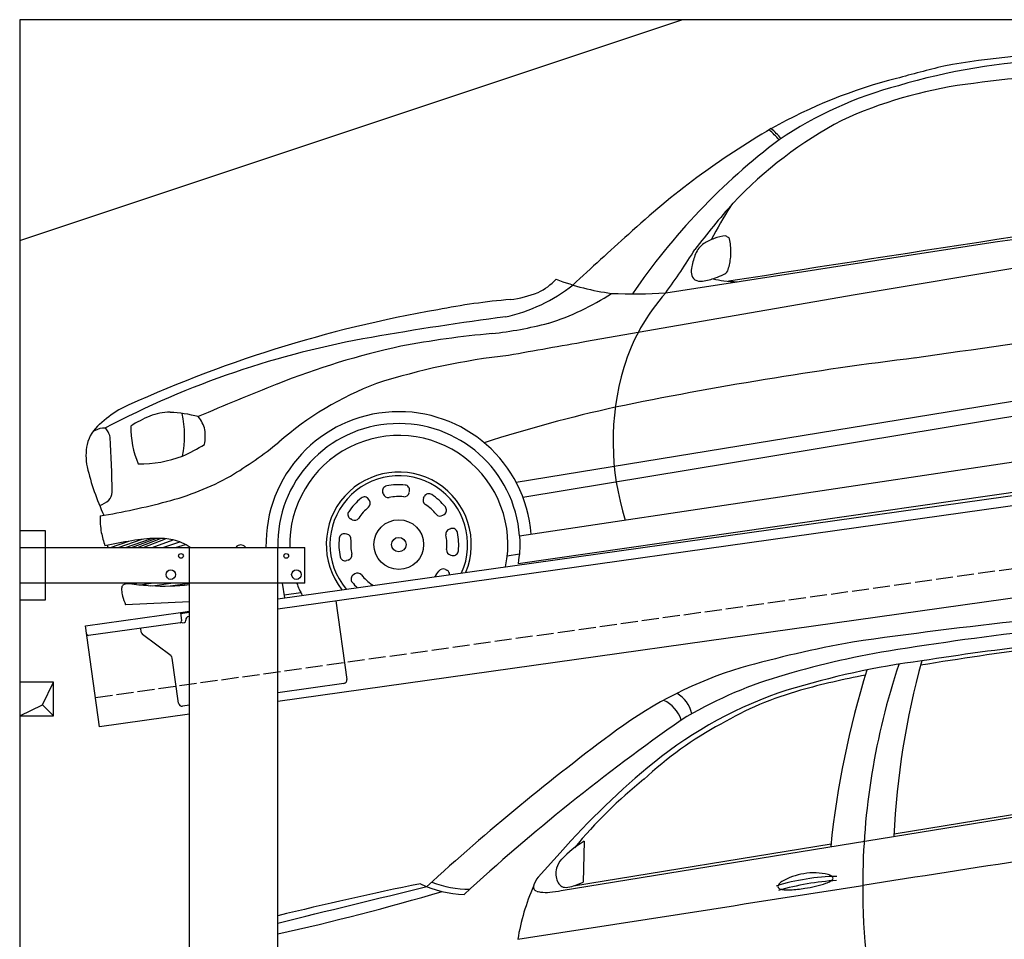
# Model space of a CAD drawing. Extents: x 0 to 5800, y -225 to 4650.
# Tile 2 of 3: x 0 to 2900, y 1943 to 4650. Entities that reach past the tile are written whole.
import ezdxf

# ---------------------------------------------------------------- set-up
doc = ezdxf.new("R2010")
doc.units = 0
doc.header["$LTSCALE"] = 10
doc.header["$MEASUREMENT"] = 0
doc.linetypes.add('GEN3', pattern=[6.25, 5, -1.25])
doc.layers.get('0').update_dxf_attribs({"linetype": 'CONTINUOUS'})
for name, color, linetype in [('3', 6, 'GEN3'), ('BREAKTHROUGH', 1, 'CONTINUOUS'), ('CAR', 1, 'CONTINUOUS')]:
    doc.layers.add(name, color=color, linetype=linetype)
doc.layers.add('AM_0', color=7, linetype='CONTINUOUS', lineweight=30)

# ---------------------------------------------------------------- blocks, each defined once
blk = doc.blocks.new('OG_Car')
at = {"layer": 'CAR'}
for p, q in [((40821.6, 2116.2), (40124.3, 1999.9)), ((40124.3, 1999.9), (39485.1, 1888.8)), ((39485.1, 1888.8), (39333.2, 1862)), ((39125.7, 1448.4), (41130.5, 1775.8)), ((39145.8, 1404.3), (41115.3, 1729.3)), ((39135.8, 1290.3), (41148.6, 1591.4)), ((39131.4, 1208.8), (41175.2, 1503.7)), ((38811, 1417.4), (38811.9, 1422.1)), ((38693.9, 1394.3), (38691.3, 1398.3)), ((38734.6, 1413.6), (38733.2, 1418.2)), ((38853.4, 1402.2), (38855.7, 1406.4)), ((38642.6, 1337.7), (38638.3, 1339.9)), ((38910.1, 1350.9), (38914.1, 1353.5)), ((38929.3, 1310.2), (38933.9, 1311.6)), ((37953.8, 1256.1), (38024.4, 1280.1)), ((37975.5, 1256.1), (38051.6, 1282.4)), ((37993.3, 1256.1), (38064.9, 1282.8)), ((38010.6, 1256.1), (38078.4, 1282.7)), ((38027.8, 1256.1), (38093, 1281.7)), ((38053.8, 1256.1), (38115.5, 1278.2)), ((38627.4, 1295.3), (38622.7, 1296.2)), ((37931.4, 1256.1), (37985.2, 1274.3)), ((38085.4, 1256.1), (38134.9, 1272.5)), ((38123, 1256.1), (38151.6, 1264.9)), ((38631.2, 1218.9), (38626.6, 1217.5)), ((38933.1, 1233.8), (38937.8, 1232.8)), ((39099.8, 1231.6), (39135.4, 1236.9)), ((38917.9, 1191.4), (38922.2, 1189.1)), ((38650.5, 1178.2), (38646.4, 1175.5)), ((37994.5, 1148.8), (38008.8, 1151.1)), ((38018.9, 1146.1), (38051.4, 1151.1)), ((38055.2, 1143.3), (38108.4, 1151.1)), ((38107.9, 1142.8), (38163.7, 1151)), ((38437.2, 1151.1), (38443.7, 1107.9)), ((38442.4, 1116.4), (38491.5, 1123.8)), ((38163.7, 1095.7), (37975.2, 1087.4))]:
    blk.add_line(p, q, dxfattribs=at)
for radius in [73.2, 21.3]:
    blk.add_circle((38780.3, 1264.5), radius, dxfattribs=at)
for centre, radius, start, end in [((40835, 150), 2562.9, 81.5733, 100.0967), ((42028, -3910.4), 6785.4, 104.00676, 105.22463), ((40787.4, 797.2), 1895.7, 78.4734, 106.4168), ((40977.1, -1180.5), 3836.2, 91.9152, 97.9216), ((40617.8, 1175.8), 1507.7, 104.2607, 119.4062), ((40551.7, 1486.5), 1168.3, 104.8787, 123.8694), ((40627.2, 1328.3), 1303.2, 97.8841, 114.5827), ((40661.4, 1423.2), 1233.1, 117.8669, 136.6531), ((41077.1, 428.3), 2384.6, 120.2024, 132.8055), ((39568, 2147.9), 453.7, 42.859, 48.0765), ((39718.9, 2307.5), 241.2, 39.2525, 48.8574), ((41065.4, 914.3), 1932.6, 127.0641, 145.7364), ((-388335.4, 2776595.5), 2807391.9, 278.7671786, 278.8258582), ((77109.3, -235613), 240571, 98.527454, 98.933431), ((41493.3, 733.7), 2312.5, 138.3788, 142.7584), ((40971.5, 1492.8), 1436.7, 147.7085, 152.2284), ((47105.3, -6392.8), 11487.2, 131.74649, 132.85067), ((39717.4, 2093.7), 68.6, 124.0341, 157.2972), ((39744.1, 2056), 114.9, 107.7791, 124.5268), ((39763.9, 2017.7), 157.5, 97.425, 110.4324), ((39777.1, 2218.5), 55.8, 232.9999, 238.4691), ((39754.4, 2180.7), 11.7, 236.3031, 262.1851), ((39618.2, 2129.2), 140.4, 8.4087, 16.4842), ((39601.6, 2127.5), 157, 352.0633, 8.1384), ((37731.1, 3334), 2265.7, 324.1022, 327.9938), ((39973.9, 2005.5), 339.7, 160.2558, 166.8218), ((39551.2, 2134.4), 208, 342.0385, 352.1838), ((39711, 2068.9), 69.4, 168.2597, 186.134), ((39665.1, 2063.5), 23.1, 184.9548, 236.7349), ((39583.5, 2391.9), 365.6, 290.6643, 294.7367), ((39728.6, 2082), 23.5, 289.5435, 330.085), ((39116.5, 2164.7), 174.2, 295.0694, 316.9484), ((39496.6, 2695), 696.6, 248.7269, 262.59), ((39669.7, 2077.7), 37.8, 242.7081, 278.2633), ((39655.9, 2193.7), 154.6, 277.1709, 291.5416), ((39755.3, 2217.1), 176.8, 253.7178, 264.2828), ((39816.1, 2778), 741, 263.9292, 266.9767), ((38991.8, 2409.9), 485.8, 282.2892, 308.3898), ((39067, 2318.6), 335.2, 277.1656, 291.581), ((38985.2, 2651.7), 772.7, 287.8312, 303.063), ((39475.4, 3314.3), 1311.9, 266.9997, 273.9819), ((40000.5, 1616.2), 583, 138.1067, 163.103), ((39271.1, 64.2), 1928.7, 94.8264, 101.2462), ((39537.1, -1743.3), 3754.5, 99.8471, 114.9173), ((40239.3, -6834), 8843.5, 97.43317, 100.02456), ((38914.8, 3129.8), 1251.8, 276.4151, 284.1618), ((39292.6, -794.9), 2691.2, 95.0693, 100.8415), ((57230.5, -117387.7), 120398, 97.827575, 98.084182), ((39157.8, -757.5), 2671.6, 99.8693, 117.7413), ((193658.4, -873393.8), 888757, 99.9996173, 100.0146369), ((39265.6, -372.1), 2271.5, 102.1811, 111.8071), ((39325.4, -176.1), 2009.9, 96.3303, 107.6834), ((41675.8, -9313.1), 11211.7, 97.03164, 101.61857), ((40174.2, 1569.1), 762.9, 163.5083, 197.7192), ((41057.4, -4994), 7228.5, 111.38998, 113.37382), ((39049.3, 855.3), 944.7, 110.7335, 131.2279), ((38260.2, 1204.2), 549.8, 123.6884, 131.1232), ((38103.3, 1508.2), 145.8, 88.651, 112.8058), ((38088.3, 1254.2), 400.1, 75.3161, 87.3615), ((38780.3, 1264.5), 391.3, 4.5333, 181.2315), ((40353.7, -2551.3), 4322.7, 102.5042, 107.8073), ((38171.3, 1336.4), 330.5, 112.0662, 123.125), ((37851, 1584.7), 298.3, 348.4755, 12.7869), ((38105.2, 1574.4), 107.8, 15.2406, 38.3719), ((37970.4, 1533.6), 111.1, 129.84, 166.4921), ((37924.6, 1520.6), 88.8, 101.0897, 120.488), ((37909.5, 1594), 13.9, 36.2812, 97.8921), ((37860.3, 1561.9), 72.6, 14.3057, 33.751), ((38282.3, 1613.4), 291.7, 180.0379, 202.3902), ((38077.9, 1584.6), 132.5, 349.0444, 7.8693), ((38780.3, 1264.5), 356.4, 4.143, 181.3522), ((33609.4, 1350), 4327.3, 0.9105, 3.0445), ((38780.3, 1264.5), 321.3, 348.3045, 181.5001), ((38019, 1526.7), 160.1, 168.1745, 192.0573), ((37897, 2068.3), 596.4, 294.3902, 301.4298), ((37632.5, 2547), 1262.3, 301.082, 308.9811), ((38018.3, 1855.7), 353.5, 269.0888, 290.7136), ((38577.2, 1661.4), 734.3, 193.2387, 205.0287), ((37899.7, 2158), 791.7, 284.3973, 299.0493), ((38780.3, 1264.5), 213.7, 337.5649, 218.4351), ((38780.3, 1264.5), 202.8, 335.7235, 220.2765), ((38747.6, 1422.6), 15, 101.6855, 197.0179), ((38780.3, 1264.5), 176.4, 83.962, 101.6855), ((38797.2, 1425), 15, 348.6297, 83.962), ((37874.8, 1453.8), 78.1, 288.5944, 311.1072), ((37894.8, 1422.3), 41.5, 318.9469, 355.169), ((38780.3, 1264.5), 176.4, 128.962, 146.6855), ((38678.8, 1390), 15, 33.6297, 128.962), ((38681.4, 1386), 15, 309.1255, 33.6297), ((38749, 1418), 15, 197.0179, 281.522), ((38780.3, 1264.5), 141.6, 84.1255, 101.522), ((38796.3, 1420.3), 15, 264.1255, 348.6297), ((38866.7, 1395.2), 15, 152.0179, 236.522), ((38868.9, 1399.4), 15, 56.6855, 152.0179), ((38780.3, 1264.5), 176.4, 38.962, 56.6855), ((37504.2, 3657.6), 2342.6, 279.741, 284.6478), ((38780.3, 1264.5), 141.6, 129.1255, 146.522), ((38780.3, 1264.5), 141.6, 39.1255, 56.522), ((38905.8, 1366), 15, 303.6297, 38.962), ((38141.1, 1342.1), 240.6, 178.4036, 190.0005), ((38645.4, 1353.2), 15, 146.6855, 242.0179), ((38649.6, 1350.9), 15, 242.0179, 326.522), ((38901.8, 1363.4), 15, 219.1255, 303.6297), ((38933.7, 1295.8), 15, 107.0179, 191.522), ((38938.3, 1297.2), 15, 11.6855, 107.0179), ((38285.7, 1381), 390, 191.9367, 198.0139), ((38076, 812), 471, 91.3512, 100.0769), ((38070.3, 1064.6), 218.3, 78.0667, 91.4257), ((38088, 1148.7), 132.4, 54.2337, 78.0249), ((38780.3, 1264.5), 176.4, 173.962, 191.6855), ((38619.7, 1281.5), 15, 78.6297, 173.962), ((38624.5, 1280.6), 15, 354.1255, 78.6297), ((38780.3, 1264.5), 141.6, 174.1255, 191.522), ((38780.3, 1264.5), 141.6, 354.1255, 11.522), ((38780.3, 1264.5), 176.4, 353.962, 11.6855), ((38314.7, -581.6), 1884.9, 99.8096, 102.2501), ((38936.1, 1248.5), 15, 174.1255, 258.6297), ((38622.2, 1231.8), 15, 191.6855, 287.0179), ((38626.8, 1233.2), 15, 287.0179, 11.522), ((38940.8, 1247.5), 15, 258.6297, 353.962), ((38910.9, 1178.1), 15, 62.0179, 146.522), ((38915.1, 1175.9), 15, 1.4243, 62.0179), ((38654.8, 1163), 15, 123.6297, 218.962), ((38658.8, 1165.7), 15, 39.1255, 123.6297), ((38780.3, 1264.5), 141.6, 219.1255, 236.522), ((38780.3, 1264.5), 141.6, 318.131, 326.522), ((37988.7, 1132.6), 25.1, 161.2573, 184.6416), ((37975.7, 1136.7), 11.5, 110.0696, 158.6201), ((37982.6, 1116.4), 33, 89.4041, 109.2067), ((37983.9, 1040.3), 109.1, 84.4365, 90.4732), ((38121.3, 2187.6), 1046.5, 263.0384, 266.0636), ((38087.6, 1819.5), 677, 266.7422, 276.4489), ((38780.3, 1264.5), 321.3, 200.6709, 207.6955), ((38780.3, 1264.5), 176.4, 218.962, 225.8642), ((38693.9, 1133.9), 15, 45.1687, 56.522), ((38053.1, 1137.9), 89.7, 184.7217, 196.1022), ((38357.5, 1224.3), 406.1, 195.9025, 199.7018)]:
    blk.add_arc(centre, radius, start, end, dxfattribs=at)
blk.add_ellipse((38318.6, 1219.2), major_axis=(-6.2, 44.3), ratio=0.583305, start_param=5.609256, end_param=6.793524, dxfattribs=at)
blk.add_open_spline([(39135.8, 1290.3), (39136.5, 1275.6), (39137.8, 1248.3), (39133.4, 1221.3), (39131.4, 1208.8)], degree=3, knots=[0, 0, 0, 0, 43.813527, 81.780571, 81.780571, 81.780571, 81.780571], dxfattribs=at)
for points in [[(37924.5, 1256.1), (37924, 1258.1), (37923.5, 1260.1), (37923, 1262.2)], [(37986.3, 1149.4), (37985.2, 1150), (37984, 1150.5), (37983, 1151.1)]]:
    blk.add_open_spline(points, degree=3, dxfattribs=at)
blk = doc.blocks.new('Car_155EG')
at = {"layer": 'CAR'}
for p, q in [((15664.7, 4410.1), (17534.5, 4714.5)), ((16645.2, 4577.5), (17534.5, 4722.1)), ((15732.6, 4555.4), (15729.1, 4435.2)), ((15700.8, 4423.8), (16459.6, 4547.3)), ((15661.5, 4521.2), (15596.6, 4449.6))]:
    blk.add_line(p, q, dxfattribs=at)
for centre, radius, start, end in [((18694, -10124.2), 15419.6, 94.3124, 98.09634), ((18136.2, -4245.6), 9481.6, 93.63867, 99.15042), ((17989.7, -2941), 8126.3, 94.03951, 98.9395), ((17181.1, 1529.7), 3671.6, 100.3364, 105.6022), ((17983.9, -2413.4), 7592.3, 94.25827, 99.55699), ((17071.4, 2484.2), 2668.2, 99.5574, 106.7064), ((17053.6, 2630.9), 2477.3, 97.577, 107.0059), ((18616.5, 4422.9), 2063.7, 161.5582, 179.9355), ((18991.4, 4460.3), 2349.5, 164.5389, 177.3165), ((16553, 3894.1), 1225.8, 107.0523, 126.2645), ((19062.4, 4274.6), 2617.4, 162.5629, 174.1779), ((16658.8, 3859.4), 1232.4, 106.7137, 121.3158), ((16970.3, 2842.2), 2239.8, 100.529, 105.5624), ((16717.7, 3819), 1243.3, 108.2158, 128.8281), ((15959.6, 4911.8), 91.5, 12.0243, 59.9294), ((16635.6, 4047.9), 988.5, 105.6005, 120.4227), ((15925.5, 4881.6), 97.7, 18.2901, 65.1227), ((19521.9, -104.2), 6118.9, 124.93127, 132.61896), ((20035.4, -796.8), 7068, 126.5325, 132.40751), ((16645.7, 3949.3), 1079.5, 118.2359, 133.1018), ((17404.1, 2987.6), 2321.4, 129.1602, 138.651), ((16765.4, 3663.5), 1374.2, 128.5808, 140.5892), ((15898, 4279), 322.2, 120.9017, 136.2121), ((51615.9, -218834.6), 225996.3, 98.673598, 98.925442), ((15718.8, 4454.8), 71.2, 138.1205, 162.7296), ((15703.1, 4461), 54.4, 164.0156, 185.85), ((15664.2, 4398.3), 84.9, 142.7873, 163.0255), ((15707.3, 4460.6), 58.6, 185.0661, 203.9084), ((16485.2, 3817.9), 634, 90.7918, 107.1893), ((16525.4, 3645.1), 796.5, 93.5771, 106.1108), ((16403.2, 4288.9), 172.3, 97.9638, 120.9901), ((16409.8, 4299), 163.5, 75.3886, 100.7489), ((16418.5, 4507.5), 80.1, 289.0194, 299.7625), ((16439, 4418), 41, 58.2109, 72.922), ((16446.9, 4457.7), 22.8, 300.3042, 315.7052), ((16452.1, 4439.7), 15.6, 45.0481, 57.1734), ((16457.7, 4445.1), 7.84, 22.96, 45.932), ((16457.4, 4447.4), 8.11, 315.9856, 344.4209), ((16460.3, 4446.3), 5.01, 347.947, 21.7566), ((17219.1, -5310.3), 9937.6, 101.42828, 103.91192), ((-69903.6, 351831.3), 357697.6, 283.702793, 283.775179), ((15389.6, 4718.9), 320.6, 244.2014, 268.0559), ((15398.9, 4734.1), 320.2, 248.9292, 269.3862), ((-61705179.6, 395789156.2), 400568503, 278.863605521, 278.863752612), ((16191.1, 4157.6), 663.4, 156.4501, 170.5305), ((15595.7, 4420.5), 12.9, 168.7303, 201.81), ((15596.5, 4422.3), 14.4, 207.0634, 249.4938), ((15608.2, 4449.9), 44.3, 247.8316, 263.7552), ((15616.4, 4624.8), 220, 273.791, 282.6779), ((15683.2, 4449.2), 31.9, 202.8257, 231.4045), ((15678.1, 4445.5), 25.9, 235.0426, 272.241), ((15676.5, 4491.4), 71.8, 272.1557, 289.795), ((15583.4, 4757.4), 353.6, 289.381, 294.3343), ((16312.4, 4422), 9.3, 148.8786, 180.7463), ((16309.5, 4422.3), 6.43, 183.6165, 232.5438), ((16332.1, 4408.5), 33.2, 122.0402, 146.5393), ((16318, 4434.5), 21.3, 234.3825, 263.3833), ((16332.5, 4529.3), 117.2, 261.5605, 273.3561), ((16320.9, 4784), 372.1, 272.8573, 279.4841), ((16338.1, 4740.8), 326.8, 277.7429, 289.0217), ((18120.9, 4405.1), 1568.2, 179.2666, 195.413), ((13096.7, 12003.7), 7913.4, 282.65065, 286.27288), ((15620.5, 4563.7), 158.8, 263.7976, 273.7823)]:
    blk.add_arc(centre, radius, start, end, dxfattribs=at)

msp = doc.modelspace()

# ---------------------------------------------------------------- linework, layer by layer
for p, q in [((5300, 4650), (0, 4650)), ((0, 4650), (0, -50)), ((0, 4000), (1950, 4650)), ((760, 2945.2), (3238.8, 3293.6)), ((3246, 3264.3), (760, 2914.9)), ((0, 3146.2), (75, 3146.2)), ((75, 3146.2), (75, 2941.2)), ((0, 3096.2), (840, 3096.2)), ((500, 1676.2), (500, 3096.2)), ((760, -43.8), (760, 3096.2)), ((840, 2991.2), (840, 3096.2)), ((3464.7, 3022.4), (760, 2642.2)), ((840, 2991.2), (0, 2991.2)), ((75, 2941.2), (0, 2941.2)), ((930.7, 2938.9), (963.3, 2707.2)), ((193.8, 2865.6), (473.5, 2904.9)), ((473.5, 2904.9), (500, 2908.6)), ((473.5, 2904.9), (477, 2880.2)), ((500, 2904.6), (474.1, 2901)), ((472.7, 2874.5), (202.9, 2836.6)), ((480.3, 2874.6), (485.3, 2875.3)), ((489.5, 2880.9), (489.4, 2881.9)), ((497.9, 2893.2), (500, 2893.5)), ((235.5, 2568.5), (193.8, 2865.6)), ((358, 2846.4), (356.4, 2858.2)), ((445.7, 2776.7), (361.9, 2839.8)), ((468.2, 2637.6), (449.5, 2770.1)), ((954.8, 2695.9), (760, 2668.5)), ((500, 2631.9), (479.5, 2629.1)), ((500, 2605.7), (235.5, 2568.5))]:
    msp.add_line(p, q)
for centre, radius in [((475, 3071.2), 7), ((785, 3071.2), 7), ((445, 3016.2), 14), ((815, 3016.2), 14)]:
    msp.add_circle(centre, radius)
for centre, radius, start, end in [((472, 2879.5), 5, 278, 8), ((479.6, 2879.5), 5, 221.2367, 278), ((484.6, 2880.2), 5, 278, 8), ((499.3, 2883.3), 10, 98, 188), ((367.9, 2847.8), 10, 188, 233), ((202.2, 2841.5), 5, 188, 278), ((439.6, 2768.7), 10, 8, 53), ((953.4, 2705.8), 10, 278, 8), ((478.1, 2639), 10, 188, 278)]:
    msp.add_arc(centre, radius, start, end)
at = {"layer": '3'}
msp.add_line((223.4, 2654.7), (5230.8, 3358.4), dxfattribs=at)
at = {"layer": 'BREAKTHROUGH'}
for p, q in [((67.4, 2633), (100, 2700)), ((0, 2600), (67.4, 2633)), ((67.2, 2632.8), (100, 2600))]:
    msp.add_line(p, q, dxfattribs=at)
msp.add_lwpolyline([(100, 2700), (0, 2700), (0, 2600), (100, 2600)], close=True, dxfattribs=at)

# ---------------------------------------------------------------- block references
at = {"layer": 'AM_0'}
for name, p in [('OG_Car', (-37663.7, 1840.1)), ('Car_155EG', (-14069.8, -2324.2))]:
    msp.add_blockref(name, p, dxfattribs=at)

doc.saveas('drawing.dxf')
